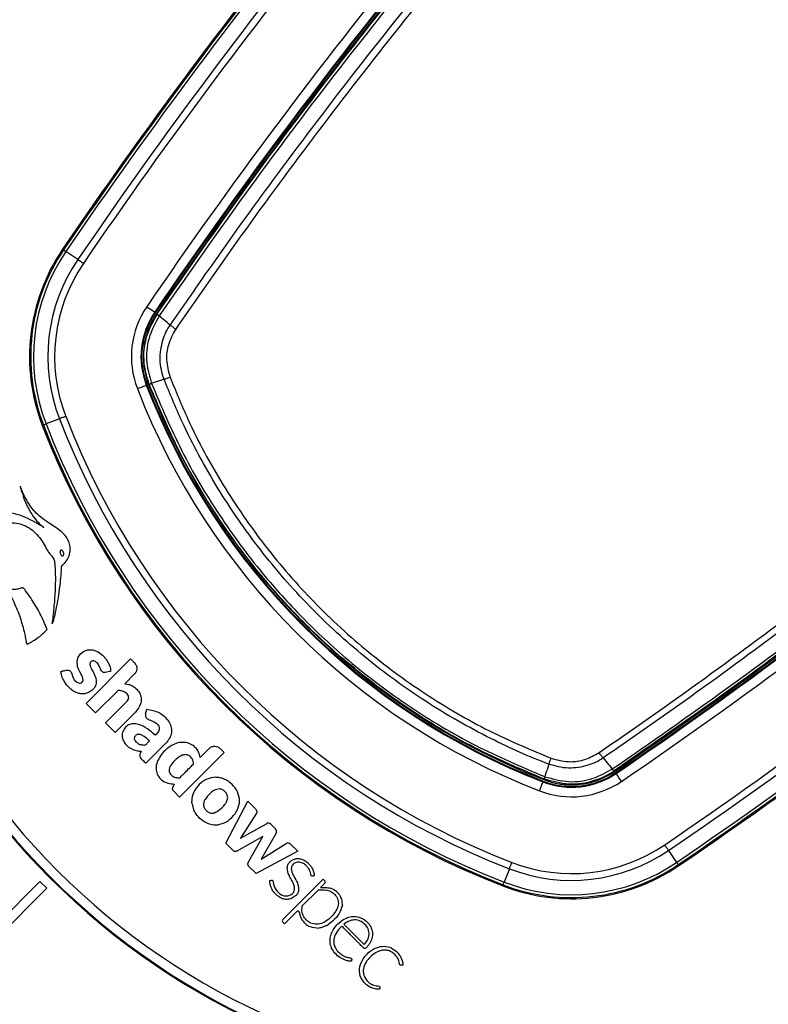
# Paper-space layout 'In Ground Anchor' of a CAD drawing. Header units: millimetres. Extents: x 38476 to 443956, y 10848 to 406945.
# Tile 28 of 71: x 87914 to 91817, y 239647 to 244780. Entities that reach past the tile are written whole.
import ezdxf

# ---------------------------------------------------------------- set-up
doc = ezdxf.new("R2010")
doc.units = ezdxf.units.MM
doc.layers.add('COMPONENT_GEOMETRY', color=7, linetype='Continuous')
doc.styles.add('SLDTEXTSTYLE1', font='TXT', dxfattribs={"width": 0.75})
doc.dimstyles.new('SLDDIMSTYLE0', dxfattribs={"dimtxt": 2500, "dimasz": 165.1, "dimexe": 0, "dimexo": 0.0625, "dimgap": 625, "dimtad": 0, "dimtih": 1, "dimtoh": 1, "dimdec": 0, "dimlfac": 0.02, "dimrnd": 1e-09, "dimzin": 12, "dimdsep": 46, "dimtxsty": 'SLDTEXTSTYLE1', "dimsah": 1, "dimcen": 0.09, "dimadec": 0, "dimazin": 3, "dimtfac": 1, "dimtdec": 0, "dimtofl": 0, "dimtmove": 0, "dimatfit": 3, "dimfxl": 1, "dimfrac": 2, "dimtolj": 1, "dimtzin": 12, "dimarcsym": 0})

# ---------------------------------------------------------------- blocks, each defined once
blk = doc.blocks.new('_D_16')
at = {"layer": 'COMPONENT_GEOMETRY', "color": 7, "ltscale": 50}
for p, q in [((240160.5, 319828.1), (240160.5, 202242)), ((85724.7, 242893.1), (85724.7, 202242)), ((85724.7, 202400.7), (159248.2, 202400.7)), ((240160.5, 202400.7), (166637, 202400.7))]:
    blk.add_line(p, q, dxfattribs=at)
for points in [[(85724.7, 202400.7), (85889.8, 202375.3), (85889.8, 202426.1)], [(240160.5, 202400.7), (239995.4, 202426.1), (239995.4, 202375.3)]]:
    blk.add_solid(points, dxfattribs=at)
at = {"layer": 'COMPONENT_GEOMETRY', "color": 7, "ltscale": 50, "insert": (159248.2, 203639), "char_height": 2500, "attachment_point": 1, "style": 'SLDTEXTSTYLE1'}
blk.add_mtext('3089', dxfattribs=at)

psp = doc.layouts.new('In Ground Anchor')

# ---------------------------------------------------------------- linework, layer by layer
at = {"color": 7, "linetype": 'Continuous', "lineweight": 25, "ltscale": 50}
for p, q in [((88143, 243579.5), (88137.9, 243583)), ((88217.1, 243529), (88155.1, 243571.3)), ((88621.9, 243253.1), (88618.3, 243255.6)), ((88631.7, 243246.4), (88628.7, 243248.5)), ((88631.6, 243246.2), (88631.7, 243246.4)), ((88641.6, 243236), (88641.5, 243235.8)), ((88578.5, 242876), (88574.4, 242874.4)), ((88589.3, 242880.2), (88586.1, 242879)), ((88589.4, 242879.9), (88589.3, 242880.2)), ((88601.6, 242883.9), (88601.8, 242883.4)), ((88601.8, 242883.4), (88601.8, 242883.4)), ((88121.6, 242699.3), (88051.6, 242672.2)), ((88038, 242667), (88032.2, 242664.7)), ((88260, 241215.4), (88492.1, 241447.6)), ((88492.1, 241447.6), (88513.4, 241426.3)), ((88513.4, 241369.1), (88462.1, 241317.8)), ((88428.9, 241284.6), (88309.8, 241165.6)), ((88309.8, 241165.6), (88260, 241215.4)), ((88361.3, 241114.1), (88467.4, 241220.1)), ((88517.3, 241170.2), (88411.2, 241064.2)), ((88570.4, 241161.2), (88576.9, 241185.8)), ((88411.2, 241064.2), (88361.3, 241114.1)), ((88675.9, 241008), (88571.6, 240903.8)), ((88980.3, 240959.4), (88748.2, 240727.3)), ((88901.9, 240980.8), (88854.7, 240933.5)), ((88958.9, 240980.8), (88980.3, 240959.4)), ((90651.5, 240833.7), (90651.5, 240833.7)), ((90651.5, 240833.7), (90652, 240833.5)), ((91003.9, 240873.4), (91004, 240873.6)), ((91014.5, 240863.6), (91014.3, 240863.5)), ((91014.5, 240863.6), (91016.6, 240860.6)), ((91021.2, 240853.8), (91023.7, 240850.2)), ((88713.4, 240778.8), (88722.2, 240795.3)), ((88968.4, 240826.2), (88962, 240828)), ((90644.1, 240810.4), (90642.5, 240806.3)), ((90648.3, 240821.2), (90647, 240818)), ((90648.3, 240821.2), (90648, 240821.3)), ((88748.2, 240727.3), (88717.3, 240758.2)), ((88811.6, 240696.8), (88821, 240661.3)), ((88988.7, 240486.7), (89103.7, 240705.4)), ((89103.7, 240705.4), (89143.6, 240665.5)), ((89148.8, 240643), (89064.8, 240512.3)), ((89064.8, 240512.3), (89201.1, 240588.5)), ((89224.1, 240585.3), (89247.9, 240561.5)), ((89251, 240538.4), (89173.1, 240403.3)), ((89027.3, 240448.1), (88988.7, 240486.7)), ((89181.5, 240521.5), (89046.3, 240445.9)), ((89105.5, 240386.6), (89181.5, 240521.5)), ((89173.1, 240403.3), (89303.3, 240484.8)), ((89327, 240482.1), (89364.2, 240444.9)), ((89364.2, 240444.9), (89146.7, 240328.7)), ((91297.1, 240449), (91339.4, 240387)), ((91347.6, 240374.9), (91351.1, 240369.8)), ((89146.7, 240328.7), (89106.1, 240369.3)), ((90467.4, 240353.5), (90440.3, 240283.5)), ((88020, 240287.3), (87737.2, 240004.5)), ((88055.4, 240251.9), (88020, 240287.3)), ((89497, 240299), (89285.2, 240087.1)), ((89504.3, 240276.4), (89483.1, 240255.2)), ((89497, 240299), (89504.3, 240291.7)), ((90435.1, 240269.9), (90432.8, 240264.1)), ((87772.5, 239969.1), (88055.4, 240251.9)), ((89467.1, 240239.3), (89387.4, 240159.5)), ((89483.1, 240255.2), (89482.8, 240255.2)), ((89357.2, 240129.4), (89295, 240067.1)), ((89285.2, 240077), (89295, 240067.1)), ((89515.4, 240058.1), (89550.7, 240084.7)), ((89603.8, 240064), (89709.9, 239958))]:
    psp.add_line(p, q, dxfattribs=at)
at = {"color": 7, "linetype": 'Continuous', "lineweight": 25, "ltscale": 50, "flags": 128}
for points in [[(88143, 243579.5), (88143.3, 243579.3), (88144, 243578.8), (88145, 243578.1), (88146.4, 243577.2), (88148.1, 243576), (88150.1, 243574.6), (88152.5, 243573), (88155.1, 243571.3)], [(88246.3, 243509.1), (88242.3, 243511.9), (88238.3, 243514.6), (88234.3, 243517.3), (88230.5, 243519.9), (88226.8, 243522.4), (88223.4, 243524.7), (88220.1, 243527), (88217.1, 243529)], [(88577, 243283.7), (88584.9, 243278.3), (88592.6, 243273.1), (88599.7, 243268.2), (88605.9, 243264), (88611.1, 243260.5), (88614.9, 243257.9), (88617.4, 243256.2), (88618.3, 243255.6)], [(88667.2, 242905.4), (88644, 242897.6), (88614.1, 242887.6), (88601.8, 242883.4)], [(88667.2, 242905.4), (88670.3, 242906.5), (88673.7, 242907.7), (88677.3, 242909), (88681.2, 242910.4), (88685.2, 242911.8), (88689.4, 242913.4), (88693.7, 242915), (88698, 242916.6)], [(88527.8, 242856.4), (88536.8, 242859.9), (88545.4, 242863.2), (88553.4, 242866.3), (88560.5, 242869), (88566.3, 242871.3), (88570.6, 242873), (88573.4, 242874), (88574.4, 242874.4)], [(88154.6, 242712.1), (88150, 242710.3), (88145.5, 242708.5), (88141, 242706.8), (88136.7, 242705.2), (88132.6, 242703.6), (88128.7, 242702), (88125, 242700.6), (88121.6, 242699.3)], [(88038, 242667), (88038.3, 242667.1), (88039.1, 242667.4), (88040.2, 242667.8), (88041.8, 242668.4), (88043.7, 242669.2), (88046, 242670.1), (88048.7, 242671.1), (88051.6, 242672.2)], [(88174, 241387), (88181.8, 241379.1), (88185.8, 241369), (88191.8, 241351.6), (88200.5, 241337), (88213, 241325.7), (88220.6, 241322.1), (88226, 241321.1), (88231.3, 241321.5), (88236.3, 241323.4), (88240.7, 241326.8), (88243.8, 241331.6), (88244.9, 241337), (88244, 241345.3), (88241.2, 241353.4), (88228, 241380.5), (88221.3, 241394.1), (88215.9, 241408.4), (88213.6, 241436.6), (88219.7, 241456.3), (88231.4, 241473.5), (88247.7, 241486.6), (88267.7, 241494.5), (88296.1, 241494.7), (88322.9, 241484.8), (88346.5, 241467.8), (88365.5, 241446.7), (88381.4, 241417.7), (88385.7, 241403.8), (88386.9, 241398.1), (88387.7, 241392.5), (88388.4, 241386.8), (88388.5, 241384.2), (88388.3, 241383.4), (88388.2, 241383.1), (88388, 241382.9), (88387.9, 241382.8), (88387.6, 241382.6), (88387, 241382.5), (88385.8, 241382.3), (88384.6, 241382.1), (88384.2, 241382), (88384, 241382), (88384, 241382), (88383.9, 241382), (88383.9, 241382), (88383.9, 241382), (88383.9, 241382), (88383.9, 241382), (88383.9, 241382), (88368.4, 241378.6), (88359.4, 241376.7)], [(90673.5, 240899.1), (90674.6, 240902.2), (90675.8, 240905.6), (90677.1, 240909.2), (90678.4, 240913.1), (90679.9, 240917.1), (90681.5, 240921.3), (90683.1, 240925.6), (90684.7, 240929.9)], [(91051.8, 240808.9), (91046.4, 240816.9), (91041.2, 240824.5), (91036.3, 240831.6), (91032.1, 240837.8), (91028.6, 240843), (91026, 240846.8), (91024.3, 240849.3), (91023.7, 240850.2)], [(90624.5, 240759.7), (90628, 240768.7), (90631.3, 240777.3), (90634.4, 240785.3), (90637.1, 240792.4), (90639.4, 240798.2), (90641.1, 240802.5), (90642.1, 240805.3), (90642.5, 240806.3)], [(91297.1, 240449), (91295, 240452), (91292.8, 240455.3), (91290.5, 240458.7), (91288, 240462.4), (91285.4, 240466.2), (91282.7, 240470.2), (91279.9, 240474.2), (91277.2, 240478.2)], [(90467.4, 240353.5), (90468.7, 240356.9), (90470.1, 240360.6), (90471.6, 240364.5), (90473.2, 240368.6), (90474.9, 240372.9), (90476.6, 240377.4), (90478.4, 240381.9), (90480.1, 240386.5)], [(91339.4, 240387), (91341.1, 240384.4), (91342.7, 240382.1), (91344.1, 240380), (91345.3, 240378.3), (91346.2, 240376.9), (91346.9, 240375.9), (91347.4, 240375.2), (91347.6, 240374.9)], [(90435.1, 240269.9), (90435.2, 240270.2), (90435.5, 240271), (90435.9, 240272.2), (90436.5, 240273.7), (90437.3, 240275.6), (90438.2, 240277.9), (90439.2, 240280.6), (90440.3, 240283.5)]]:
    psp.add_lwpolyline(points, dxfattribs=at)
at = {"color": 7, "linetype": 'Continuous', "lineweight": 25, "ltscale": 2500}
for centre, radius, start, end in [((90724.7, 242956.6), 5000, 65.6403, 24.3597), ((90724.7, 242956.6), 4900, 66.0814, 23.9186), ((110464.3, 228366.4), 27012.6, 135.71908, 145.72355), ((110464.3, 228366.4), 26998, 135.71908, 145.72355), ((110464.3, 228366.4), 26923, 135.71908, 145.72355), ((110464.3, 228366.4), 26887.6, 135.71908, 145.72355), ((110464.3, 228366.4), 26487.4, 135.71908, 145.72355), ((110464.3, 228366.4), 26437.4, 135.71908, 145.72355), ((110464.3, 228366.4), 26433.1, 135.71908, 145.72355), ((110464.3, 228366.4), 26424.9, 135.71908, 145.72355), ((90724.7, 242956.6), 3750, 91.6933, 358.3067), ((90724.7, 242956.6), 3745.6, 91.6649, 358.3351), ((90724.7, 242956.6), 3695.6, 92.3895, 357.6105), ((110464.3, 228366.4), 27018.8, 137.41644, 145.72355), ((76134.5, 262696.2), 26424.9, 304.27645, 314.28092), ((76134.5, 262696.2), 26433.1, 304.27645, 314.28092), ((76134.5, 262696.2), 26437.4, 304.27645, 314.28092), ((76134.5, 262696.2), 26487.4, 304.27645, 314.28092), ((88959.2, 243023.2), 993.9, 145.7235, 201.1432), ((88959.2, 243023.2), 987.7, 145.7235, 201.1432), ((88959.2, 243023.2), 973.1, 145.7235, 201.1432), ((88959.2, 243023.2), 898.1, 145.7235, 201.1432), ((88959.2, 243023.2), 862.7, 145.7235, 201.1432), ((76134.5, 262696.2), 26887.6, 304.27645, 314.28092), ((76134.5, 262696.2), 26923, 304.27645, 314.28092), ((76134.5, 262696.2), 26998, 304.27645, 314.28092), ((76134.5, 262696.2), 27012.6, 304.27645, 314.28092), ((88959.2, 243023.2), 462.5, 145.7235, 201.1432), ((88959.2, 243023.2), 412.6, 145.7235, 201.1432), ((88959.2, 243023.2), 408.2, 145.7235, 201.1432), ((88959.2, 243023.2), 400, 145.7235, 201.1432), ((88959.2, 243023.2), 400, 145.7235, 186.7341), ((88656.3, 243259.8), 27.9, 208.5358, 238.457), ((91946.7, 244178.6), 3665.7, 201.1432, 248.8568), ((91946.7, 244178.6), 3615.7, 201.1432, 248.8568), ((91946.7, 244178.6), 3611.3, 201.1432, 248.8568), ((91946.7, 244178.6), 3603.1, 201.1432, 248.8568), ((88576.2, 242945.8), 66.9, 281.2918, 292.3352), ((76134.5, 262696.2), 27018.8, 304.27645, 312.58356), ((91946.7, 244178.6), 4101.2, 201.1432, 248.8568), ((91946.7, 244178.6), 4065.8, 201.1432, 248.8568), ((91946.7, 244178.6), 4197, 201.1432, 248.8568), ((91946.7, 244178.6), 4190.8, 201.1432, 248.8568), ((91946.7, 244178.6), 4176.2, 201.1432, 248.8568), ((90791.3, 241191.1), 412.6, 248.8568, 304.2765), ((90791.3, 241191.1), 408.2, 248.8568, 304.2765), ((90791.3, 241191.1), 400, 248.8568, 304.2765), ((90713.9, 240808.1), 66.9, 157.6648, 168.7082), ((91027.9, 240888.2), 27.9, 211.543, 241.4642), ((90791.3, 241191.1), 462.5, 248.8568, 304.2765), ((90791.3, 241191.1), 400, 248.8568, 289.6032), ((89210.5, 240571.8), 19.2, 45, 119.215), ((89234.4, 240548), 19.2, 330.0361, 45), ((89313.4, 240468.5), 19.2, 45, 122.0348), ((90791.3, 241191.1), 862.7, 248.8568, 304.2765), ((90791.3, 241191.1), 898.1, 248.8568, 304.2765), ((90791.3, 241191.1), 987.7, 248.8568, 304.2765), ((90791.3, 241191.1), 973.1, 248.8568, 304.2765), ((90791.3, 241191.1), 993.9, 248.8568, 304.2765), ((89496.6, 240284.1), 10.8, 315, 45), ((89478.8, 240227.6), 16.5, 97.0879, 135), ((89363.8, 240122.8), 9.35, 9.0556, 135), ((89290.3, 240082.1), 7.19, 135, 225)]:
    psp.add_arc(centre, radius, start, end, dxfattribs=at)
at = {"color": 7, "linetype": 'Continuous', "lineweight": 25, "ltscale": 50}
for points, knots in [([(88631.7, 243246.4), (88770.3, 243445.7), (89047.5, 243844.2), (89483.7, 244427.4), (89934.4, 244999.1), (90390.4, 245545.7), (90850.5, 246068.3), (91235.5, 246484.9), (91472.1, 246729.4), (91550.9, 246810.9)], [0, 0, 0, 0, 0.158217, 0.316434, 0.474012, 0.63159, 0.77897, 0.926349, 1, 1, 1, 1]), ([(91561.6, 246801.2), (91482.7, 246719.7), (91246.2, 246475.1), (90861, 246058.5), (90400.8, 245535.7), (89944.7, 244989), (89493.9, 244417.2), (89057.5, 243833.8), (88780.3, 243435.3), (88641.6, 243236)], [0, 0, 0, 0, 0.073652, 0.221033, 0.368414, 0.525992, 0.68357, 0.841785, 1, 1, 1, 1]), ([(88699.4, 243187.7), (88763.5, 243280.7), (88956.1, 243559.7), (89287.8, 244018), (89708.8, 244571), (90154.3, 245125), (90625.7, 245679.2), (91111.9, 246222.3), (91448.7, 246573.4), (91617.1, 246748.9)], [0, 0, 0, 0, 0.07372, 0.221241, 0.368761, 0.526246, 0.683732, 0.841866, 1, 1, 1, 1]), ([(91642.8, 246724.2), (91474.5, 246548.9), (91138, 246198.1), (90652.3, 245655.6), (90181.3, 245102), (89736.2, 244548.5), (89315.6, 243996.2), (88984.1, 243538.4), (88791.6, 243259.6), (88727.5, 243166.8)], [0, 0, 0, 0, 0.158133, 0.316267, 0.473752, 0.631237, 0.778758, 0.926279, 1, 1, 1, 1]), ([(90934.9, 240959.4), (91027.7, 241023.5), (91306.5, 241216), (91764.3, 241547.5), (92316.6, 241968.1), (92870.1, 242413.2), (93423.7, 242884.2), (93966.2, 243369.9), (94316.9, 243706.4), (94492.3, 243874.7)], [0, 0, 0, 0, 0.0737212, 0.221242, 0.3687625, 0.5262475, 0.6837324, 0.8418662, 1, 1, 1, 1]), ([(94517, 243849), (94341.4, 243680.6), (93990.4, 243343.8), (93447.3, 242857.6), (92893.1, 242386.2), (92339.1, 241940.7), (91786.1, 241519.7), (91327.8, 241188), (91048.8, 240995.4), (90955.8, 240931.3)], [0, 0, 0, 0, 0.158134, 0.316268, 0.473754, 0.631239, 0.778759, 0.92628, 1, 1, 1, 1]), ([(91004, 240873.6), (91203.3, 241012.2), (91601.9, 241289.4), (92185.3, 241725.8), (92757.1, 242176.6), (93303.8, 242632.7), (93826.6, 243092.9), (94243.2, 243478.1), (94487.8, 243714.7), (94569.3, 243793.5)], [0, 0, 0, 0, 0.158215, 0.31643, 0.474008, 0.631586, 0.778967, 0.926348, 1, 1, 1, 1]), ([(94579, 243782.8), (94497.5, 243704), (94253, 243467.5), (93836.4, 243082.4), (93313.8, 242622.3), (92767.2, 242166.3), (92195.5, 241715.7), (91612.3, 241279.4), (91213.8, 241002.2), (91014.5, 240863.6)], [0, 0, 0, 0, 0.073651, 0.22103, 0.36841, 0.525988, 0.683566, 0.841783, 1, 1, 1, 1]), ([(88589.3, 242880.2), (88578.7, 242916.9), (88555.6, 242996.5), (88567.3, 243127.8), (88610.1, 243206.7), (88631.6, 243246.2)], [0, 0, 0, 0, 0.298978, 0.648579, 1, 1, 1, 1]), ([(88641.5, 243235.8), (88639.9, 243237.1), (88636.8, 243239.8), (88633.6, 243242.8), (88631.7, 243245.1), (88631.6, 243245.8), (88631.6, 243246.2)], [0, 0, 0, 0, 0.2500027, 0.4999852, 0.7499328, 1, 1, 1, 1]), ([(88641.5, 243235.8), (88621.1, 243197.8), (88580.2, 243122), (88569.1, 242995.8), (88591.4, 242919.2), (88601.6, 242883.9)], [0, 0, 0, 0, 0.350443, 0.700656, 1, 1, 1, 1]), ([(88699.4, 243187.7), (88688.1, 243197.1), (88668.8, 243213.1), (88649.5, 243229.1), (88641.5, 243235.8)], [0, 0, 0, 0, 0.586935, 1, 1, 1, 1]), ([(88667.2, 242905.4), (88667.2, 242905.4), (88655.4, 242938.2), (88640.1, 243007), (88656, 243105), (88681, 243164.7), (88699.4, 243187.7), (88699.4, 243187.7)], [0, 0, 0, 0, 0.000012, 0.354376, 0.701124, 0.999994, 1, 1, 1, 1]), ([(88727.5, 243166.8), (88712.9, 243140), (88685.7, 243090.5), (88674.9, 243001.7), (88689.8, 242946.6), (88698, 242916.6)], [0, 0, 0, 0, 0.349097, 0.645456, 1, 1, 1, 1]), ([(88699.4, 243187.7), (88701.2, 243186.2), (88705, 243183.1), (88711.9, 243177.9), (88719.5, 243172.3), (88724.8, 243168.6), (88727.5, 243166.8)], [0, 0, 0, 0, 0.249976, 0.499972, 0.749991, 1, 1, 1, 1]), ([(90673.5, 240899.1), (90673.5, 240899.1), (90569.7, 240936.8), (90350.3, 241036.9), (90026.6, 241220.3), (89709.9, 241451.9), (89420.4, 241716.6), (89163.1, 242012.9), (88940.4, 242335.7), (88778, 242636.8), (88696.4, 242830.8), (88667.2, 242905.4), (88667.2, 242905.4)], [0, 0, 0, 0, 0.0000011, 0.113448, 0.2473372, 0.3816527, 0.5155393, 0.6494313, 0.7837521, 0.9176468, 0.9999989, 1, 1, 1, 1]), ([(88698, 242916.6), (88728, 242843.1), (88806.8, 242650.1), (88968.6, 242352.4), (89188.7, 242032.6), (89443.6, 241739.3), (89730.2, 241476.9), (90044.2, 241248.5), (90363.6, 241063.7), (90583.7, 240972), (90684.7, 240929.9)], [0, 0, 0, 0, 0.082355, 0.216249, 0.35057, 0.484461, 0.618347, 0.752663, 0.886551, 1, 1, 1, 1]), ([(88601.8, 242883.4), (88598.4, 242882.3), (88592.4, 242880.3), (88589.8, 242879.7), (88589.5, 242879.8), (88589.4, 242879.9)], [0, 0, 0, 0, 0.499232, 0.896623, 1, 1, 1, 1]), ([(90648, 240821.3), (90525.4, 240873.3), (90279.8, 240977.5), (89936.3, 241184.2), (89633.9, 241411.1), (89380.3, 241647), (89151.3, 241900.7), (88937.8, 242190.7), (88740, 242523.8), (88639.6, 242761.3), (88589.4, 242879.9)], [0, 0, 0, 0, 0.133261, 0.2669394, 0.4001979, 0.5112298, 0.6130985, 0.7419385, 0.8711577, 1, 1, 1, 1]), ([(88601.8, 242883.4), (88651.7, 242765.4), (88751.8, 242528.9), (88948.7, 242197.1), (89161.3, 241908.4), (89389.3, 241655.8), (89641.7, 241421), (89942.9, 241195), (90285, 240989.3), (90529.5, 240885.5), (90651.5, 240833.7)], [0, 0, 0, 0, 0.1288476, 0.2580722, 0.3869173, 0.4887719, 0.5997883, 0.7330512, 0.8667343, 1, 1, 1, 1]), ([(87917.6, 242347.6), (87922.1, 242330.5), (87931.2, 242296), (87951.3, 242246.3), (87977.3, 242199.1), (88005, 242164), (88026.9, 242142.5), (88037.2, 242134.6), (88040.5, 242132.1)], [0, 0, 0, 0, 0.209784, 0.422933, 0.635761, 0.846743, 0.951153, 1, 1, 1, 1]), ([(88083, 241630.2), (88086.4, 241637.4), (88092.2, 241649.3), (88096.5, 241669.1), (88102.4, 241693.3), (88110, 241730.6), (88118.9, 241783.4), (88126, 241839.3), (88130.3, 241886.2), (88132.4, 241912.9), (88132.7, 241925), (88132.9, 241928.6), (88133.2, 241930.4), (88133.3, 241931.5), (88133.2, 241932.2), (88133.3, 241933.3), (88134.5, 241934.3), (88136.3, 241935.6), (88139.9, 241938), (88144, 241942.1), (88148.1, 241946.1), (88150.4, 241948.7), (88151.4, 241949.9), (88151.9, 241950.4), (88152.1, 241950.6), (88152.2, 241950.7), (88152.2, 241950.8), (88152.2, 241950.8), (88152.2, 241950.8), (88159.1, 241958.9), (88170.6, 241977.2), (88178.7, 242008.1), (88177.5, 242038.3), (88165.1, 242076.1), (88130.3, 242115.6), (88070.4, 242152.1), (88017.4, 242189.2), (87978.6, 242230.8), (87956.6, 242263.8), (87940.2, 242293.8), (87928, 242319.9), (87921.1, 242337.2), (87918, 242346.6), (87917.6, 242347.6)], [0, 0, 0, 0, 0.02822, 0.047024, 0.072189, 0.117124, 0.182914, 0.263094, 0.318189, 0.351119, 0.358364, 0.361518, 0.363967, 0.364769, 0.365681, 0.366458, 0.368426, 0.370883, 0.374355, 0.383843, 0.39149, 0.394855, 0.396335, 0.396987, 0.397274, 0.3974, 0.397455, 0.397479, 0.39749, 0.397499, 0.435527, 0.473257, 0.509719, 0.541957, 0.613525, 0.690941, 0.79256, 0.84284, 0.893244, 0.933507, 0.964789, 0.996042, 1, 1, 1, 1]), ([(88040.5, 242132.1), (88009.5, 242151.1), (87947.2, 242189.2), (87843.3, 242217.3), (87757.9, 242215.4), (87704.7, 242204.1), (87682.1, 242197.1), (87671.2, 242193.4), (87664.2, 242190.5), (87658.1, 242188.9), (87654.2, 242186.6), (87652.8, 242184.6), (87652.3, 242182), (87653.2, 242178.3), (87654.8, 242174.1), (87656.6, 242170.4), (87660.6, 242160.6), (87668.1, 242140.5), (87682.9, 242107.1), (87695.9, 242081.8), (87703.4, 242067.4)], [0, 0, 0, 0, 0.202229, 0.40583, 0.591312, 0.672978, 0.708933, 0.723066, 0.737203, 0.751345, 0.758346, 0.76153, 0.764796, 0.773005, 0.782354, 0.789654, 0.796108, 0.841429, 0.909395, 1, 1, 1, 1]), ([(88052.1, 241594.9), (88053.4, 241596), (88055.1, 241597.5), (88056.7, 241600.1), (88056.8, 241602.4), (88055.6, 241606), (88051.1, 241616), (88042.3, 241638.6), (88020.8, 241684.4), (87991.9, 241734.9), (87963.7, 241778.1), (87945.5, 241800.3), (87938.3, 241813.7), (87930, 241818.4), (87925, 241817.4), (87915.2, 241814.5), (87896.5, 241809.3), (87875.8, 241808.1), (87859, 241808.7), (87841.1, 241810.4), (87803.6, 241819), (87753, 241848.2), (87711.9, 241901.6), (87693.7, 241963.8), (87698.1, 242028.2), (87726.7, 242088.3), (87778.4, 242136.8), (87849.2, 242161.2), (87930, 242154.1), (88000.9, 242107.5), (88037.4, 242053.7), (88057.2, 242015.3), (88068.7, 241997.6), (88083.3, 241981.9), (88095.6, 241964.2), (88096.7, 241942.7), (88098.3, 241926.9), (88098.9, 241916.3), (88099.1, 241911.6), (88099.2, 241909.6), (88099.3, 241908.7), (88099.3, 241908.3), (88099.3, 241908.1), (88099.3, 241908), (88099.3, 241908), (88100, 241893.6), (88100.5, 241864.7), (88099.7, 241821.4), (88097.5, 241778.2), (88094.2, 241735), (88090, 241691.9), (88086.2, 241657), (88083.7, 241636.5), (88083, 241630.2)], [0, 0, 0, 0, 0.003297, 0.004451, 0.006013, 0.007636, 0.011934, 0.027751, 0.05586, 0.112253, 0.143271, 0.15814, 0.169338, 0.172814, 0.176034, 0.179185, 0.193339, 0.214276, 0.219972, 0.226844, 0.249998, 0.295821, 0.339794, 0.380454, 0.421963, 0.465245, 0.509563, 0.559447, 0.609406, 0.66537, 0.721796, 0.736556, 0.751316, 0.763526, 0.779318, 0.792631, 0.805356, 0.811072, 0.813587, 0.814694, 0.815181, 0.815395, 0.815489, 0.815531, 0.815549, 0.815563, 0.844179, 0.872842, 0.901542, 0.930254, 0.95894, 0.98755, 1, 1, 1, 1]), ([(88130.3, 242014.3), (88129.7, 242014.1), (88128.4, 242013.6), (88126.3, 242011.5), (88124.9, 242007.7), (88124.8, 242002.6), (88125.8, 241997.2), (88127.8, 241992), (88130.6, 241987.7), (88133.7, 241985.2), (88136.5, 241984.5), (88137.9, 241984.7), (88138.6, 241984.9)], [0, 0, 0, 0, 0.054152, 0.106748, 0.220928, 0.354229, 0.49977, 0.645411, 0.778973, 0.893411, 0.946016, 1, 1, 1, 1]), ([(88138.6, 241984.9), (88139.2, 241985.1), (88140.5, 241985.6), (88142, 241987.1), (88143.1, 241989), (88144, 241992.1), (88144.1, 241996.6), (88143.1, 242002), (88141.1, 242007.1), (88138.3, 242011.5), (88135.2, 242014), (88132.4, 242014.7), (88131, 242014.4), (88130.3, 242014.3)], [0, 0, 0, 0, 0.054061, 0.106541, 0.161593, 0.221253, 0.354546, 0.500178, 0.645922, 0.779483, 0.893725, 0.946164, 1, 1, 1, 1]), ([(87856.3, 241797.2), (87870.8, 241769.2), (87898.1, 241716.4), (87922.7, 241645.8), (87936.3, 241594.8), (87944, 241560.5), (87947.2, 241539.9), (87949.1, 241528.3), (87950.3, 241526.5), (87951.5, 241525.6), (87953.5, 241525.1), (87955.9, 241525.6), (87958.9, 241527.1), (87964.1, 241530.3), (87972, 241534.1), (87991.3, 241545.5), (88019.3, 241564.2), (88041.2, 241584.7), (88052.1, 241594.9)], [0, 0, 0, 0, 0.229182, 0.431712, 0.540852, 0.613251, 0.685771, 0.694462, 0.697029, 0.701156, 0.704892, 0.711452, 0.71865, 0.729129, 0.755851, 0.782573, 0.891294, 1, 1, 1, 1]), ([(88359.4, 241376.7), (88357.4, 241376.4), (88353.6, 241375.8), (88348.1, 241377.6), (88343.8, 241381), (88336.5, 241390.6), (88331.8, 241408.3), (88320.6, 241424.7), (88309.5, 241433.6), (88301.6, 241437.2), (88293.8, 241437.6), (88287.2, 241434.7), (88282, 241429.5), (88279.1, 241419.4), (88282.9, 241405.9), (88292.3, 241388.6), (88304.3, 241366.3), (88312.1, 241345), (88313.5, 241326.8), (88312.1, 241314.4), (88306.3, 241300.8), (88296.3, 241287.6), (88281.8, 241276), (88263.4, 241267.8), (88243.4, 241264.2), (88220.7, 241267.2), (88197, 241277.3), (88174.5, 241294.4), (88156.5, 241314.5), (88141.5, 241338.5), (88132.2, 241359.4), (88130.4, 241374.8), (88129.1, 241379.7), (88129.5, 241381.1), (88129.7, 241381.6), (88130.1, 241382), (88131.2, 241382.9), (88133.4, 241383.7), (88137.1, 241384.5), (88143, 241385.1), (88151.4, 241387), (88162.2, 241390.5), (88170, 241388.2), (88174, 241387)], [0, 0, 0, 0, 0.011232, 0.021027, 0.030771, 0.041185, 0.086899, 0.130076, 0.148188, 0.165146, 0.177277, 0.190132, 0.203885, 0.216549, 0.246148, 0.277538, 0.326313, 0.385862, 0.400693, 0.426997, 0.454023, 0.481187, 0.517987, 0.555064, 0.591537, 0.628693, 0.67989, 0.732012, 0.784237, 0.827478, 0.888451, 0.90755, 0.914117, 0.915018, 0.915944, 0.916985, 0.918229, 0.923434, 0.929635, 0.939467, 0.956213, 0.977297, 1, 1, 1, 1]), ([(88513.4, 241426.3), (88517.1, 241421.5), (88524.4, 241412), (88526.1, 241395.1), (88522.4, 241380.1), (88516.4, 241372.8), (88513.4, 241369.1)], [0, 0, 0, 0, 0.283704, 0.557917, 0.775024, 1, 1, 1, 1]), ([(88462.1, 241317.8), (88470.6, 241316.8), (88487.6, 241314.9), (88510.7, 241302.7), (88529.9, 241285.6), (88544.2, 241263.8), (88549.8, 241238.3), (88544.8, 241203.8), (88528.3, 241183.6), (88517.3, 241170.2)], [0, 0, 0, 0, 0.125362, 0.250199, 0.375861, 0.501046, 0.6263, 0.751146, 1, 1, 1, 1]), ([(88428.9, 241284.6), (88435.7, 241283.9), (88448.1, 241282.5), (88463.4, 241275.3), (88474, 241266.2), (88479.8, 241256.6), (88481.2, 241246.4), (88479.7, 241236.5), (88474.1, 241227.7), (88469.5, 241222.5), (88467.4, 241220.1)], [0, 0, 0, 0, 0.200751, 0.371354, 0.491268, 0.615204, 0.694597, 0.793686, 0.90454, 1, 1, 1, 1]), ([(88570.4, 241161.2), (88569.9, 241159), (88569, 241154.5), (88570.2, 241147.6), (88573.1, 241141.4), (88582.2, 241131), (88603.1, 241126.3), (88623.4, 241116), (88636.7, 241103.2), (88642.4, 241091.4), (88642.1, 241079.2), (88636.2, 241064.2), (88626.9, 241055.7), (88620.6, 241049.9)], [0, 0, 0, 0, 0.043692, 0.087033, 0.130804, 0.173871, 0.347702, 0.52064, 0.60943, 0.697902, 0.762046, 0.837472, 1, 1, 1, 1]), ([(88576.9, 241185.8), (88598.4, 241181.6), (88641.7, 241172.9), (88685.1, 241135.4), (88704.8, 241096.2), (88707.1, 241063.5), (88696.9, 241032.3), (88682.9, 241016.1), (88675.9, 241008)], [0, 0, 0, 0, 0.25137, 0.506554, 0.630313, 0.753414, 0.876806, 1, 1, 1, 1]), ([(88620.6, 241049.9), (88607.4, 241061.3), (88581.2, 241084.1), (88542.4, 241105.9), (88507.4, 241111.5), (88481.1, 241104.8), (88461, 241087.1), (88449.8, 241066), (88447.2, 241045.4), (88452.9, 241022.5), (88468.3, 240998.2), (88494.4, 240978.4), (88521.7, 240968.6), (88539.7, 240966.8), (88547.7, 240966)], [0, 0, 0, 0, 0.1432445, 0.2862998, 0.3585624, 0.42973, 0.5016521, 0.5733303, 0.6211795, 0.6688826, 0.7652222, 0.8510934, 0.9344252, 1, 1, 1, 1]), ([(88590.9, 241020.3), (88582.1, 241028.5), (88569.7, 241040), (88551.1, 241050.7), (88539.8, 241054.5), (88530.1, 241054.5), (88523, 241051.7), (88517.2, 241046.9), (88513, 241040.8), (88511.1, 241033.9), (88513.1, 241024.8), (88520.6, 241014.9), (88532.3, 241004.6), (88542.6, 241000.9), (88547.8, 240999.1)], [0, 0, 0, 0, 0.235346, 0.328382, 0.417623, 0.466597, 0.514368, 0.562572, 0.611928, 0.656748, 0.699406, 0.787981, 0.894127, 1, 1, 1, 1]), ([(88590.9, 241020.3), (88586.7, 241016.2), (88579.2, 241009), (88571.8, 240998.5), (88563.8, 240996.7), (88556.8, 240997.3), (88551.4, 240998.4), (88547.8, 240999.1)], [0, 0, 0, 0, 0.336357, 0.602343, 0.685154, 0.789571, 1, 1, 1, 1]), ([(88854.7, 240933.5), (88852.9, 240942.3), (88849.7, 240959), (88836.6, 240980.2), (88816.8, 240998.5), (88789.2, 241010.9), (88743.2, 241015.4), (88687.6, 240989.6), (88647.9, 240945.3), (88626.4, 240903), (88623.8, 240868.9), (88633.2, 240838.4), (88654.7, 240814), (88685.5, 240796.8), (88710.1, 240795.8), (88722.2, 240795.3)], [0, 0, 0, 0, 0.055259, 0.105084, 0.152353, 0.221467, 0.289225, 0.434772, 0.581098, 0.654681, 0.726143, 0.788399, 0.848465, 0.92497, 1, 1, 1, 1]), ([(88901.9, 240980.8), (88906.7, 240984.5), (88916.1, 240991.8), (88933, 240993.4), (88947.9, 240989.7), (88955.2, 240983.8), (88958.9, 240980.8)], [0, 0, 0, 0, 0.283708, 0.557917, 0.775026, 1, 1, 1, 1]), ([(88547.7, 240966), (88546, 240962.6), (88542.2, 240954.9), (88538.7, 240943.8), (88542.4, 240933.9), (88548.3, 240926.9), (88558.4, 240916.9), (88566.3, 240909.1), (88571.6, 240903.8)], [0, 0, 0, 0, 0.153808, 0.342505, 0.433346, 0.55862, 0.702767, 1, 1, 1, 1]), ([(88820.4, 240899.3), (88820.2, 240903.8), (88820, 240912.8), (88814.9, 240925.5), (88806.9, 240936.4), (88795, 240945.7), (88778.7, 240949.8), (88754.3, 240944.1), (88727.3, 240924.1), (88705.8, 240900), (88693.5, 240878.2), (88693.2, 240867.7), (88693, 240862.6)], [0, 0, 0, 0, 0.067035, 0.13386, 0.200695, 0.268057, 0.35526, 0.441722, 0.633831, 0.8463, 0.924416, 1, 1, 1, 1]), ([(90684.7, 240929.9), (90714.8, 240921.8), (90774.3, 240905.7), (90863.3, 240919), (90912.3, 240946.7), (90934.9, 240959.4)], [0, 0, 0, 0, 0.355481, 0.702202, 1, 1, 1, 1]), ([(90955.8, 240931.3), (90954.3, 240933.1), (90951.2, 240936.9), (90946, 240943.8), (90940.4, 240951.4), (90936.7, 240956.7), (90934.9, 240959.4)], [0, 0, 0, 0, 0.249977, 0.499968, 0.749992, 1, 1, 1, 1]), ([(88693, 240862.6), (88694, 240858.7), (88696.1, 240850.7), (88704.7, 240841.2), (88714.8, 240834), (88725.7, 240829.7), (88736.2, 240827.6), (88747.9, 240826.7), (88758.5, 240837.4), (88782.2, 240861), (88803.6, 240882.4), (88820.4, 240899.3)], [0, 0, 0, 0, 0.069768, 0.142093, 0.215677, 0.285557, 0.344021, 0.404727, 0.476993, 0.588012, 1, 1, 1, 1]), ([(90673.5, 240899.1), (90672.7, 240896.6), (90666.9, 240879.4), (90659.6, 240857.6), (90653.1, 240838.3), (90651.5, 240833.7)], [0, 0, 0, 0, 0.115621, 0.789136, 1, 1, 1, 1]), ([(90955.8, 240931.3), (90955.8, 240931.3), (90932.9, 240913), (90873.3, 240888), (90775.3, 240872), (90706.3, 240887.2), (90673.5, 240899.1), (90673.5, 240899.1)], [0, 0, 0, 0, 0.000006, 0.297986, 0.644686, 0.99999, 1, 1, 1, 1]), ([(90955.8, 240931.3), (90965.2, 240920), (90981.2, 240900.7), (90997.2, 240881.4), (91003.8, 240873.4)], [0, 0, 0, 0, 0.586944, 1, 1, 1, 1]), ([(90651.5, 240833.7), (90650.4, 240830.3), (90648.4, 240824.3), (90647.8, 240821.7), (90647.9, 240821.4), (90648, 240821.3)], [0, 0, 0, 0, 0.499234, 0.896958, 1, 1, 1, 1]), ([(91014.3, 240863.5), (91014.1, 240863.3), (90982.2, 240841.6), (90906.6, 240805.3), (90777.5, 240785.3), (90691.3, 240809.2), (90648.3, 240821.2)], [0, 0, 0, 0, 0.001845, 0.303948, 0.651979, 1, 1, 1, 1]), ([(90652, 240833.5), (90693.4, 240822.1), (90776.1, 240799.3), (90901.6, 240816.6), (90971.4, 240855.4), (91003.8, 240873.4)], [0, 0, 0, 0, 0.348471, 0.69715, 1, 1, 1, 1]), ([(91014.3, 240863.5), (91013.4, 240863.8), (91012.5, 240864.1), (91010, 240866.5), (91008, 240868.6), (91005.7, 240871.3), (91003.8, 240873.4)], [0, 0, 0, 0, 0.49908, 0.556471, 0.659175, 1, 1, 1, 1]), ([(88937, 240831.3), (88921.1, 240829), (88888.8, 240824.4), (88848.7, 240794), (88819.6, 240754.3), (88811.2, 240721.6), (88811.2, 240705.7), (88811.2, 240705.6)], [0, 0, 0, 0, 0.244686, 0.498213, 0.7526768, 0.9982374, 1, 1, 1, 1]), ([(88871.8, 240602.1), (88881.6, 240596.7), (88901.2, 240585.9), (88939.6, 240579.6), (88982.8, 240590.6), (89022.8, 240619.8), (89051.9, 240659.8), (89064.3, 240708.1), (89052.1, 240755.6), (89023.2, 240795.7), (88995.3, 240812.6), (88981, 240821.3)], [0, 0, 0, 0, 0.083124, 0.164854, 0.282005, 0.403608, 0.525316, 0.642843, 0.759976, 0.877271, 1, 1, 1, 1]), ([(88937, 240831.3), (88941.7, 240831.1), (88950.1, 240830.7), (88958.3, 240828.8), (88962, 240828)], [0, 0, 0, 0, 0.558378, 1, 1, 1, 1]), ([(88968.4, 240826.2), (88970.8, 240825.4), (88975.1, 240823.9), (88979.2, 240822.1), (88981, 240821.3)], [0, 0, 0, 0, 0.555954, 1, 1, 1, 1]), ([(88717.3, 240758.2), (88715.8, 240759.9), (88712.9, 240763.1), (88711.2, 240768.8), (88711.5, 240774.1), (88712.7, 240777.2), (88713.4, 240778.8)], [0, 0, 0, 0, 0.299403, 0.563238, 0.771186, 1, 1, 1, 1]), ([(88956.8, 240769.9), (88947.2, 240768.4), (88927.5, 240765.4), (88902.7, 240742.5), (88883.6, 240721.7), (88873.4, 240700.5), (88871.4, 240684.8), (88876.5, 240669.4), (88883.3, 240661.5), (88886.8, 240657.4)], [0, 0, 0, 0, 0.177979, 0.367099, 0.61157, 0.706367, 0.804228, 0.900755, 1, 1, 1, 1]), ([(88886.8, 240657.4), (88891.5, 240653.5), (88900.8, 240645.6), (88917.2, 240642.5), (88930.6, 240645.5), (88941, 240650.3), (88960, 240662.9), (88979, 240679.9), (88993.6, 240702.7), (88999.7, 240719.6), (88997.9, 240737.8), (88988.4, 240753.5), (88974.5, 240765.8), (88962.6, 240768.5), (88956.8, 240769.9)], [0, 0, 0, 0, 0.081417, 0.162242, 0.213219, 0.264534, 0.315639, 0.520137, 0.601386, 0.678844, 0.757651, 0.838976, 0.920889, 1, 1, 1, 1]), ([(88811.6, 240696.8), (88811.5, 240698.4), (88811.3, 240701.3), (88811.2, 240704.3), (88811.2, 240705.6)], [0, 0, 0, 0, 0.5595889, 1, 1, 1, 1]), ([(88871.8, 240602.1), (88859.9, 240611.3), (88838.9, 240627.7), (88826.5, 240651.1), (88821, 240661.3)], [0, 0, 0, 0, 0.5636447, 1, 1, 1, 1]), ([(89143.6, 240665.5), (89145.3, 240663.5), (89148.5, 240659.8), (89150.6, 240653), (89150.3, 240647.9), (89149.6, 240644.7), (89149, 240643.5), (89148.8, 240643)], [0, 0, 0, 0, 0.317781, 0.593543, 0.841545, 0.928542, 1, 1, 1, 1]), ([(89046.3, 240445.9), (89044.4, 240445), (89040.8, 240443.3), (89035.3, 240443.2), (89030.8, 240445), (89028.5, 240447), (89027.3, 240448.1)], [0, 0, 0, 0, 0.302016, 0.564406, 0.770932, 1, 1, 1, 1]), ([(89105.5, 240386.6), (89104.6, 240385), (89103, 240381.8), (89102.3, 240377), (89103.3, 240372.6), (89105.2, 240370.4), (89106.1, 240369.3)], [0, 0, 0, 0, 0.300103, 0.558345, 0.763089, 1, 1, 1, 1]), ([(89331.6, 240198.5), (89323.8, 240196.3), (89308.4, 240191.8), (89284.3, 240196.6), (89263, 240207.8), (89244.8, 240224.2), (89230.5, 240243.7), (89222.8, 240261.7), (89219.5, 240275.3), (89218.5, 240282.9), (89217.7, 240287.8), (89217.5, 240290.2), (89217.6, 240291.2), (89217.7, 240291.5), (89217.9, 240291.7), (89218.4, 240292), (89220.5, 240292.2), (89224.7, 240293.1), (89229.6, 240294.3), (89233.1, 240292.4), (89234.6, 240290.7), (89235.7, 240288.2), (89236.1, 240285.7), (89236.4, 240283.7), (89236.5, 240282.8), (89236.5, 240282.4), (89236.5, 240282.2), (89236.5, 240282.2), (89236.6, 240282.1), (89236.6, 240282.1), (89236.6, 240282.1), (89236.6, 240282.1), (89238.1, 240269.1), (89247.5, 240243.4), (89272.2, 240219.3), (89297.5, 240210.9), (89317.5, 240212.3), (89335.4, 240221.8), (89348.2, 240238.8), (89347.7, 240260.3), (89338.5, 240284.1), (89322.1, 240311.8), (89308.5, 240341.5), (89309.4, 240368.5), (89318, 240385.2), (89330.8, 240397.1), (89346.4, 240404.8), (89364.8, 240407.5), (89384.1, 240404.3), (89402.3, 240395.6), (89417.6, 240383.7), (89432, 240368.1), (89443.1, 240350.3), (89447.8, 240333.1), (89450.1, 240323.3), (89450.2, 240318.9), (89450, 240317.6), (89449.5, 240316.9), (89449.1, 240316.6), (89446.5, 240315.3), (89443.7, 240315.1), (89441.2, 240314.9)], [0, 0, 0, 0, 0.0342373, 0.0673256, 0.1012011, 0.1359257, 0.1705259, 0.2037157, 0.2183303, 0.2298151, 0.236233, 0.2395695, 0.2401386, 0.2405685, 0.2408297, 0.2411133, 0.243357, 0.2495361, 0.2597281, 0.2630388, 0.2660662, 0.2691163, 0.274461, 0.2768192, 0.2778346, 0.2782747, 0.2784669, 0.2785514, 0.2785883, 0.2786046, 0.2786116, 0.2786148, 0.2786174, 0.3344856, 0.3908106, 0.4187063, 0.445826, 0.474063, 0.5028122, 0.5310467, 0.5612266, 0.6108306, 0.6687898, 0.6966306, 0.7229047, 0.7463592, 0.7700558, 0.7959329, 0.8240664, 0.852264, 0.8808, 0.9062487, 0.9424684, 0.9684943, 0.982247, 0.9849151, 0.9869383, 0.9878633, 0.9884616, 0.9891621, 1, 1, 1, 1]), ([(89441.2, 240314.9), (89440.6, 240314.8), (89439.6, 240314.5), (89438.1, 240314.7), (89436.5, 240315.3), (89435.1, 240316.6), (89431.3, 240322.6), (89431.1, 240334.2), (89425.3, 240346.8), (89418, 240359.1), (89406.6, 240371.8), (89389.5, 240384.2), (89371.2, 240389), (89357, 240387.2), (89347.4, 240383.4), (89339.2, 240377.3), (89332, 240367.6), (89329.3, 240352.9), (89334.6, 240330.4), (89349.2, 240304.4), (89368.2, 240272.2), (89367.6, 240247.1), (89367.3, 240234.6)], [0, 0, 0, 0, 0.005665, 0.010602, 0.015221, 0.022266, 0.030024, 0.086911, 0.133975, 0.169674, 0.231566, 0.306759, 0.381454, 0.416521, 0.45116, 0.485181, 0.518824, 0.571644, 0.630343, 0.750483, 0.875235, 1, 1, 1, 1]), ([(89367.3, 240234.6), (89365.7, 240230.6), (89362.3, 240222), (89350.3, 240208.9), (89338.8, 240202.5), (89331.6, 240198.5)], [0, 0, 0, 0, 0.245085, 0.528778, 1, 1, 1, 1]), ([(89476.8, 240244), (89495, 240244.4), (89522.4, 240244.9), (89553.6, 240225), (89570.7, 240202.2), (89578.7, 240172.7), (89566.1, 240132.8), (89539.5, 240103.1), (89508.7, 240077.2), (89480.2, 240064.2), (89447, 240063.2), (89419, 240076.3), (89398, 240096.3), (89386.7, 240120.3), (89384.6, 240142.2), (89386.6, 240154.5), (89387.4, 240159.5)], [0, 0, 0, 0, 0.119879, 0.180274, 0.241841, 0.310164, 0.37791, 0.514936, 0.573811, 0.649827, 0.722501, 0.790954, 0.853169, 0.915803, 0.965847, 1, 1, 1, 1]), ([(89482.8, 240255.2), (89492.2, 240256.2), (89508.9, 240257.9), (89525.2, 240254.2), (89532.4, 240252.7)], [0, 0, 0, 0, 0.562723, 1, 1, 1, 1]), ([(89572.6, 240228.7), (89563, 240236.5), (89550.7, 240246.6), (89535.7, 240251.6), (89532.4, 240252.7)], [0, 0, 0, 0, 0.7776031, 1, 1, 1, 1]), ([(89572.6, 240228.7), (89573.9, 240227.3), (89576.2, 240224.9), (89578.3, 240222.2), (89579.2, 240221.1)], [0, 0, 0, 0, 0.559967, 1, 1, 1, 1]), ([(89596.7, 240163.6), (89596.5, 240171.4), (89596.2, 240187.2), (89588.9, 240206.8), (89581.9, 240217.2), (89579.2, 240221.1)], [0, 0, 0, 0, 0.382512, 0.771945, 1, 1, 1, 1]), ([(89373.1, 240124.3), (89374, 240118.6), (89375.6, 240108.9), (89381.5, 240093.7), (89391.7, 240078.6), (89407, 240062.7), (89434.6, 240046.8), (89458.6, 240045.6), (89474.6, 240044.7)], [0, 0, 0, 0, 0.12087, 0.20658, 0.341115, 0.503027, 0.667689, 1, 1, 1, 1]), ([(89596.7, 240163.6), (89591.7, 240147.2), (89582.6, 240117.1), (89560.7, 240094.8), (89550.7, 240084.7)], [0, 0, 0, 0, 0.545096, 1, 1, 1, 1]), ([(89552.4, 239920.3), (89546.8, 239929), (89535.8, 239946.2), (89531, 239976.7), (89535.1, 240006.8), (89552.8, 240045.3), (89589.3, 240086.1), (89647, 240110.8), (89701.1, 240097.8), (89734.6, 240069.8), (89749.5, 240041.3), (89753.5, 240021.1), (89753.7, 240000.5), (89747.9, 239979.3), (89736.7, 239959.7), (89727.8, 239948.5), (89721.1, 239940.5), (89716.7, 239937.3), (89713.1, 239936.9), (89710.8, 239937.6), (89706.8, 239940.9), (89698.3, 239948.7), (89687.4, 239961), (89671.7, 239976.5), (89654.5, 239993.8), (89634.7, 240013.5), (89614.9, 240033.3), (89601.1, 240047.2), (89593.8, 240054.4), (89593.2, 240055)], [0, 0, 0, 0, 0.046957, 0.091804, 0.13694, 0.183846, 0.282794, 0.38056, 0.452316, 0.524836, 0.572886, 0.595668, 0.618185, 0.666323, 0.693127, 0.720561, 0.731374, 0.740912, 0.744113, 0.747417, 0.751658, 0.767656, 0.800048, 0.825979, 0.868467, 0.910955, 0.953444, 0.995932, 1, 1, 1, 1]), ([(89709.9, 239958), (89716.4, 239965.5), (89729.5, 239980.6), (89738.9, 240010.4), (89732.9, 240041.3), (89714.3, 240065.8), (89689.4, 240082.8), (89659.6, 240089), (89629.2, 240081.7), (89612.3, 240069.9), (89603.8, 240064)], [0, 0, 0, 0, 0.124214, 0.247776, 0.374538, 0.501893, 0.623019, 0.743732, 0.871568, 1, 1, 1, 1]), ([(89515.4, 240058.1), (89508.2, 240054.5), (89495.2, 240048.1), (89480.9, 240045.8), (89474.6, 240044.7)], [0, 0, 0, 0, 0.557714, 1, 1, 1, 1]), ([(89593.2, 240055), (89584.6, 240045.7), (89567.6, 240027.2), (89552.5, 239996.4), (89550.2, 239968.3), (89555.6, 239948.8), (89566.3, 239929.1), (89581.9, 239912.3), (89601.1, 239900), (89616.9, 239892.9), (89629.7, 239890.5), (89639, 239888.9), (89643.3, 239886.3), (89645.2, 239883.9), (89645.5, 239881.5), (89645.5, 239878.3), (89644.6, 239875.6), (89644.8, 239873.2), (89644.7, 239872.5), (89644.5, 239872.1), (89644.1, 239871.9), (89643.6, 239871.8), (89642.4, 239871.6), (89640.6, 239871.6), (89639, 239871.7), (89638, 239871.8), (89637.7, 239871.8), (89637.6, 239871.8), (89637.5, 239871.8), (89637.5, 239871.8), (89637.5, 239871.8), (89637.5, 239871.8), (89637.5, 239871.8), (89631.9, 239871.6), (89620.7, 239873.9), (89599.7, 239881.3), (89575, 239895.4), (89559.9, 239912), (89552.4, 239920.3)], [0, 0, 0, 0, 0.1074467, 0.2134966, 0.2834831, 0.3426089, 0.3826022, 0.4732625, 0.5337413, 0.5753989, 0.6191233, 0.6448717, 0.6535663, 0.6615483, 0.6701228, 0.6735254, 0.6891146, 0.6929592, 0.6941918, 0.6952452, 0.6963061, 0.6977036, 0.7004944, 0.7065013, 0.7122563, 0.7142176, 0.7149065, 0.7151699, 0.7152778, 0.7153239, 0.7153436, 0.7153526, 0.7153562, 0.7153592, 0.7628267, 0.8103754, 0.9052289, 1, 1, 1, 1]), ([(89791, 239727.5), (89790.9, 239727.2), (89790.6, 239726.7), (89790.3, 239726), (89789.8, 239725.7), (89789.3, 239725.6), (89788.4, 239725.5), (89786.1, 239725.4), (89782.3, 239725.2), (89778.3, 239725.5), (89775.6, 239725.7), (89774.5, 239725.9), (89773.9, 239725.9), (89773.7, 239726), (89773.6, 239726), (89773.6, 239726), (89773.5, 239726), (89773.5, 239726), (89765.3, 239727.3), (89748.9, 239731.7), (89726.8, 239744.6), (89708, 239761.9), (89688.9, 239789.3), (89681.2, 239831.9), (89697.3, 239874.1), (89720.7, 239905.2), (89745.9, 239927.2), (89776.5, 239944.8), (89813.4, 239952.2), (89850.7, 239943.6), (89876.7, 239925.2), (89896.4, 239903.3), (89906.9, 239883.4), (89910.5, 239866), (89912.8, 239858.1), (89912, 239853.5), (89911.7, 239852.1), (89911.6, 239851.8), (89911.5, 239851.6), (89911.3, 239851.4), (89911, 239851.4), (89910.5, 239851.3), (89907.7, 239851.1), (89905, 239850.6), (89902.6, 239850.2)], [0, 0, 0, 0, 0.001925, 0.003204, 0.004194, 0.005094, 0.006322, 0.009266, 0.018658, 0.028273, 0.032505, 0.034367, 0.035186, 0.035546, 0.035705, 0.035775, 0.035805, 0.035819, 0.03583, 0.084128, 0.133516, 0.183, 0.231293, 0.325446, 0.419885, 0.485304, 0.550425, 0.612608, 0.688659, 0.762973, 0.828202, 0.870155, 0.93421, 0.955086, 0.973814, 0.980779, 0.981612, 0.982216, 0.982672, 0.983038, 0.983475, 0.984049, 0.986175, 1, 1, 1, 1]), ([(89902.6, 239850.2), (89901.8, 239850.2), (89900.3, 239850.3), (89898.3, 239851.2), (89896.6, 239852.8), (89895.5, 239855.2), (89894.2, 239862.3), (89892.2, 239872.3), (89886, 239886.7), (89876.1, 239901.8), (89862.2, 239914.4), (89845.6, 239924.7), (89826.9, 239930.3), (89804.8, 239929.7), (89768.8, 239918.7), (89735.3, 239890.3), (89710.4, 239851.5), (89703.2, 239819.6), (89709.9, 239791.5), (89722.4, 239771.5), (89736.8, 239758.4), (89746.9, 239752.3), (89754, 239748.8), (89761.9, 239745.7), (89773.6, 239741.9), (89784.2, 239743), (89789.5, 239740.6), (89790.8, 239739.4), (89791.6, 239737.6), (89792.1, 239734.9), (89792.1, 239731.4), (89791.4, 239728.7), (89791, 239727.5)], [0, 0, 0, 0, 0.005727, 0.010392, 0.014635, 0.021189, 0.028431, 0.06432, 0.090811, 0.135438, 0.187371, 0.21842, 0.269205, 0.318569, 0.368688, 0.525398, 0.605831, 0.684211, 0.741875, 0.79985, 0.843757, 0.87417, 0.88074, 0.89832, 0.93228, 0.964359, 0.968345, 0.972157, 0.97626, 0.981046, 0.991376, 1, 1, 1, 1])]:
    psp.add_open_spline(points, degree=3, knots=knots, dxfattribs=at)

# ---------------------------------------------------------------- dimensions: what is measured, and where the dimension line sits
at = {"layer": 'COMPONENT_GEOMETRY', "color": 7, "ltscale": 50}
dim = psp.add_linear_dim(base=(85724.7, 202400.7), p1=(240160.5, 319891.6), p2=(85724.7, 242956.6), dimstyle='SLDDIMSTYLE0', dxfattribs=at)
dim.commit()
dim.dimension.update_dxf_attribs({"geometry": '_D_16', "text_midpoint": (162942.6, 202400.7), "dimtype": 160})

doc.saveas('drawing.dxf')
